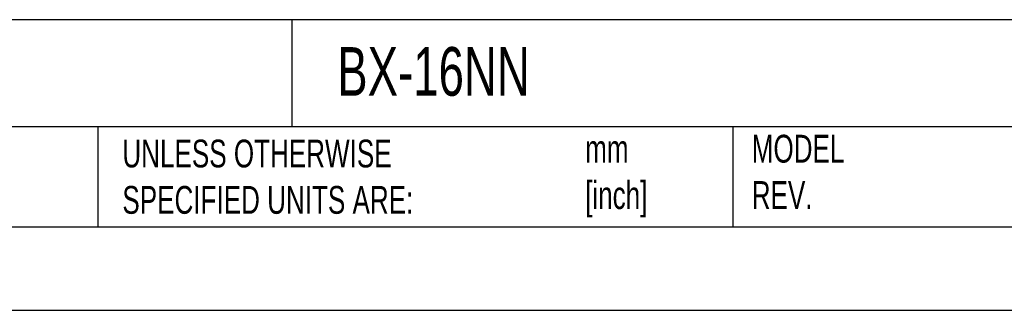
# Model space of a CAD drawing. Header units: millimetres. Extents: x 0 to 1397, y 0 to 1080.
# Tile 12 of 21: x 675 to 1050, y 0 to 111. Entities that reach past the tile are written whole.
import ezdxf

# ---------------------------------------------------------------- set-up
doc = ezdxf.new("R2010")
doc.units = ezdxf.units.MM
doc.header["$LTSCALE"] = 5
doc.linetypes.add('CENTERX2', pattern=[20.32, 12.7, -2.54, 2.54, -2.54])
doc.layers.add('TEXT', color=140, linetype='Continuous', lineweight=25)
doc.styles.add('SLDTEXTSTYLE0', font='TXT', dxfattribs={"width": 0.7})

msp = doc.modelspace()

# ---------------------------------------------------------------- linework, layer by layer
at = {"color": 7, "linetype": 'Continuous'}
msp.add_line((1397.01, 0.01), (0.01, 0.01), dxfattribs=at)
at = {"layer": 'TEXT'}
for p, q in [((1365.25, 110.63), (31.75, 110.63)), ((778.79, 110.63), (778.79, 69.85)), ((1365.25, 69.85), (31.75, 69.85)), ((704.99, 69.85), (704.99, 31.75)), ((946.5, 69.85), (946.5, 31.75)), ((31.75, 31.75), (1365.25, 31.75))]:
    msp.add_line(p, q, dxfattribs=at)

# ---------------------------------------------------------------- texts
at = {"layer": 'TEXT', "linetype": 'CENTERX2', "lineweight": 18, "attachment_point": 1, "style": 'SLDTEXTSTYLE0'}
for s, insert, char_height in [('BX-16NN', (796.04, 100.19), 18.521), ('UNLESS OTHERWISE ^JSPECIFIED UNITS ARE:', (714.35, 64.98), 10.5833), ('mm^J[inch]', (890.32, 66.79), 10.583), ('MODEL ^JREV.', (953.67, 66.82), 10.5833)]:
    msp.add_mtext(s, dxfattribs=dict(at, insert=insert, char_height=char_height))

doc.saveas('drawing.dxf')
